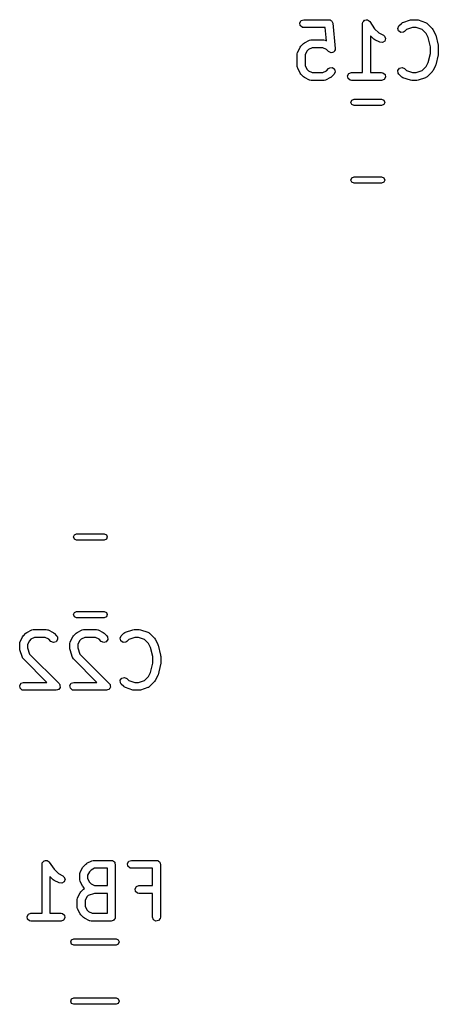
# Model space of a CAD drawing. Extents: x 65.6 to 125.7, y -80 to -28.3.
# Tile 9 of 12: x 96 to 103.9, y -50.2 to -31.5. Entities that reach past the tile are written whole.
import ezdxf

# ---------------------------------------------------------------- set-up
doc = ezdxf.new("R2010")
doc.units = 0
doc.layers.add('BLACK', color=7, linetype='CONTINUOUS')

msp = doc.modelspace()

# ---------------------------------------------------------------- linework, layer by layer
at = {"layer": 'BLACK', "linetype": 'CONTINUOUS'}
for p, q in [((101.321053, -31.583795), (101.346705, -31.539366)), ((101.329962, -31.634319), (101.321053, -31.583795)), ((101.369262, -31.667296), (101.329962, -31.634319)), ((101.346705, -31.539366), (101.394914, -31.521819)), ((101.394914, -31.671819), (101.369262, -31.667296)), ((101.394914, -31.521819), (101.871104, -31.521819)), ((101.80323, -31.671819), (101.394914, -31.671819)), ((101.828048, -31.920009), (101.80323, -31.671819)), ((101.871104, -31.521819), (101.875011, -31.522507)), ((101.875011, -31.522507), (101.876714, -31.522029)), ((101.876714, -31.522029), (101.879547, -31.523307)), ((101.879547, -31.523307), (101.896756, -31.526342)), ((101.896756, -31.526342), (101.908957, -31.53658)), ((101.908957, -31.53658), (101.923475, -31.543132)), ((101.923475, -31.543132), (101.928023, -31.552579)), ((101.928023, -31.552579), (101.936056, -31.559319)), ((101.936056, -31.559319), (101.938821, -31.575004)), ((101.938821, -31.575004), (101.945732, -31.589356)), ((101.945732, -31.589356), (101.993351, -32.065546)), ((102.51039, -31.596819), (102.514913, -31.571167)), ((102.51039, -32.521819), (102.51039, -31.596819)), ((102.514913, -31.571167), (102.517684, -31.567863)), ((102.517684, -31.567863), (102.518159, -31.563577)), ((102.518159, -31.563577), (102.533897, -31.548542)), ((102.533897, -31.548542), (102.54789, -31.531867)), ((102.54789, -31.531867), (102.552137, -31.531118)), ((102.552137, -31.531118), (102.555256, -31.528139)), ((102.555256, -31.528139), (102.576976, -31.526738)), ((102.576976, -31.526738), (102.598414, -31.522958)), ((102.598414, -31.522958), (102.602149, -31.525114)), ((102.602149, -31.525114), (102.606452, -31.524837)), ((102.606452, -31.524837), (102.623993, -31.537726)), ((102.623993, -31.537726), (102.642843, -31.54861)), ((102.642843, -31.54861), (102.644317, -31.552661)), ((102.644317, -31.552661), (102.647794, -31.555216)), ((102.647794, -31.555216), (102.738912, -31.691894)), ((103.177343, -31.685521), (103.199024, -31.639024)), ((103.19062, -31.735075), (103.177343, -31.685521)), ((103.199024, -31.639024), (103.246643, -31.591405)), ((103.246643, -31.591405), (103.26798, -31.576465)), ((103.26798, -31.576465), (103.272446, -31.576074)), ((103.272446, -31.576074), (103.275959, -31.573287)), ((103.275959, -31.573287), (103.418815, -31.525668)), ((103.454703, -31.671819), (103.34019, -31.70999)), ((103.418815, -31.525668), (103.440995, -31.522378)), ((103.440995, -31.522378), (103.442533, -31.521819)), ((103.442533, -31.521819), (103.537771, -31.521819)), ((103.525601, -31.671819), (103.454703, -31.671819)), ((103.640114, -31.70999), (103.525601, -31.671819)), ((103.537771, -31.521819), (103.559853, -31.525712)), ((103.559853, -31.525712), (103.561488, -31.525668)), ((103.561488, -31.525668), (103.704345, -31.573287)), ((103.704345, -31.573287), (103.72725, -31.585689)), ((103.72725, -31.585689), (103.729597, -31.58951)), ((103.729597, -31.58951), (103.733661, -31.591405)), ((103.733661, -31.591405), (103.828899, -31.686643)), ((103.828899, -31.686643), (103.841761, -31.705011)), ((102.722833, -31.887947), (102.66039, -31.825504)), ((102.66039, -31.825504), (102.66039, -32.521819)), ((102.738912, -31.691894), (102.820293, -31.773275)), ((102.820293, -31.773275), (102.904645, -31.815451)), ((102.904645, -31.815451), (102.925566, -31.830968)), ((102.925566, -31.830968), (102.945969, -31.878039)), ((103.232646, -31.764502), (103.19062, -31.735075)), ((103.283753, -31.76003), (103.232646, -31.764502)), ((103.30509, -31.74509), (103.283753, -31.76003)), ((103.34019, -31.70999), (103.30509, -31.74509)), ((103.714227, -31.784103), (103.640114, -31.70999)), ((103.75272, -31.86109), (103.714227, -31.784103)), ((103.796104, -32.034624), (103.75272, -31.86109)), ((103.841761, -31.705011), (103.842948, -31.706135)), ((103.842948, -31.706135), (103.890567, -31.801373)), ((103.890567, -31.801373), (103.894257, -31.813779)), ((103.894257, -31.813779), (103.896246, -31.816724)), ((103.896246, -31.816724), (103.943865, -32.0072)), ((101.280213, -32.134706), (101.327832, -32.039468)), ((101.327832, -32.039468), (101.34119, -32.021457)), ((101.34119, -32.021457), (101.341881, -32.019976)), ((101.341881, -32.019976), (101.3895, -31.972357)), ((101.3895, -31.972357), (101.407866, -31.959497)), ((101.407866, -31.959497), (101.408992, -31.958308)), ((101.408992, -31.958308), (101.50423, -31.910689)), ((101.555476, -32.052771), (101.48696, -32.087029)), ((101.50423, -31.910689), (101.529196, -31.903263)), ((101.529196, -31.903263), (101.533557, -31.904304)), ((101.533557, -31.904304), (101.537771, -31.902771)), ((101.537771, -31.902771), (101.775866, -31.902771)), ((101.758161, -32.052771), (101.555476, -32.052771)), ((101.826677, -32.087029), (101.758161, -32.052771)), ((101.775866, -31.902771), (101.801518, -31.907294)), ((101.801518, -31.907294), (101.804953, -31.910176)), ((101.804953, -31.910176), (101.809407, -31.910689)), ((101.809407, -31.910689), (101.828048, -31.920009)), ((102.724314, -31.888637), (102.722833, -31.887947)), ((102.742325, -31.901996), (102.724314, -31.888637)), ((102.837563, -31.949615), (102.742325, -31.901996)), ((102.888529, -31.95548), (102.837563, -31.949615)), ((102.931342, -31.927214), (102.888529, -31.95548)), ((102.945969, -31.878039), (102.931342, -31.927214)), ((103.796104, -32.159013), (103.796104, -32.034624)), ((103.943865, -32.0072), (103.944918, -32.022132)), ((103.944918, -32.022132), (103.946104, -32.02539)), ((103.946104, -32.02539), (103.946104, -32.168247)), ((101.272295, -32.168247), (101.276818, -32.142595)), ((101.272295, -32.406342), (101.272295, -32.168247)), ((101.276818, -32.142595), (101.2797, -32.139159)), ((101.2797, -32.139159), (101.280213, -32.134706)), ((101.456553, -32.117436), (101.422295, -32.185952)), ((101.422295, -32.185952), (101.422295, -32.388637)), ((101.48696, -32.087029), (101.456553, -32.117436)), ((101.86569, -32.126042), (101.826677, -32.087029)), ((101.866137, -32.12625), (101.86569, -32.126042)), ((101.866352, -32.126696), (101.866137, -32.12625)), ((101.889367, -32.137082), (101.866352, -32.126696)), ((101.912186, -32.147723), (101.889367, -32.137082)), ((101.912662, -32.147595), (101.912186, -32.147723)), ((101.913113, -32.147799), (101.912662, -32.147595)), ((101.937384, -32.140971), (101.913113, -32.147799)), ((101.961741, -32.134446), (101.937384, -32.140971)), ((101.962024, -32.13404), (101.961741, -32.134446)), ((101.9625, -32.133907), (101.962024, -32.13404)), ((101.97673, -32.113038), (101.9625, -32.133907)), ((101.991167, -32.09242), (101.97673, -32.113038)), ((101.991403, -32.091521), (101.991124, -32.091929)), ((101.991124, -32.091929), (101.991167, -32.09242)), ((101.993351, -32.065546), (101.991403, -32.091521)), ((103.75272, -32.332547), (103.796104, -32.159013)), ((103.943865, -32.186437), (103.896246, -32.376913)), ((103.946104, -32.168247), (103.943504, -32.182988)), ((103.943504, -32.182988), (103.943865, -32.186437)), ((101.273828, -32.410555), (101.272295, -32.406342)), ((101.272787, -32.414916), (101.273828, -32.410555)), ((101.280213, -32.439883), (101.272787, -32.414916)), ((101.422295, -32.388637), (101.456553, -32.457153)), ((101.865689, -32.448548), (101.887026, -32.433607)), ((101.887026, -32.433607), (101.938134, -32.429135)), ((101.938134, -32.429135), (101.980159, -32.458561)), ((103.209039, -32.440143), (103.258594, -32.426866)), ((103.258594, -32.426866), (103.305091, -32.448548)), ((103.640114, -32.483647), (103.714226, -32.409534)), ((103.714226, -32.409534), (103.75272, -32.332547)), ((103.890567, -32.392264), (103.842948, -32.487502)), ((103.890973, -32.388735), (103.890567, -32.392264)), ((103.896246, -32.376913), (103.890973, -32.388735)), ((101.327832, -32.535121), (101.280213, -32.439883)), ((101.32902, -32.536246), (101.327832, -32.535121)), ((101.34188, -32.554612), (101.32902, -32.536246)), ((101.389499, -32.602232), (101.34188, -32.554612)), ((101.39098, -32.602922), (101.389499, -32.602232)), ((101.408992, -32.616282), (101.39098, -32.602922)), ((101.50423, -32.663901), (101.408992, -32.616282)), ((101.456553, -32.457153), (101.48696, -32.487561)), ((101.48696, -32.487561), (101.555476, -32.521819)), ((101.555476, -32.521819), (101.758161, -32.521819)), ((101.758161, -32.521819), (101.826676, -32.487561)), ((101.904645, -32.616282), (101.809407, -32.663901)), ((101.826676, -32.487561), (101.865689, -32.448548)), ((101.905769, -32.615094), (101.904645, -32.616282)), ((101.924138, -32.602232), (101.905769, -32.615094)), ((101.971756, -32.554613), (101.924138, -32.602232)), ((101.993437, -32.508116), (101.971756, -32.554613)), ((101.980159, -32.458561), (101.993437, -32.508116)), ((102.225815, -32.583795), (102.251467, -32.539366)), ((102.234724, -32.634319), (102.225815, -32.583795)), ((102.251467, -32.539366), (102.299676, -32.521819)), ((102.299676, -32.521819), (102.51039, -32.521819)), ((102.66039, -32.521819), (102.871104, -32.521819)), ((102.871104, -32.521819), (102.896756, -32.526342)), ((102.896756, -32.526342), (102.936056, -32.559319)), ((102.944965, -32.609843), (102.919313, -32.654272)), ((102.936056, -32.559319), (102.944965, -32.609843)), ((103.179613, -32.482168), (103.209039, -32.440143)), ((103.184083, -32.533275), (103.179613, -32.482168)), ((103.199023, -32.554612), (103.184083, -32.533275)), ((103.246642, -32.602232), (103.199023, -32.554612)), ((103.250706, -32.604127), (103.246642, -32.602232)), ((103.253054, -32.607948), (103.250706, -32.604127)), ((103.275959, -32.620351), (103.253054, -32.607948)), ((103.305091, -32.448548), (103.34019, -32.483648)), ((103.34019, -32.483648), (103.454703, -32.521819)), ((103.454703, -32.521819), (103.525601, -32.521819)), ((103.525601, -32.521819), (103.640114, -32.483647)), ((103.707857, -32.617563), (103.704345, -32.620351)), ((103.712324, -32.617173), (103.707857, -32.617563)), ((103.733661, -32.602233), (103.712324, -32.617173)), ((103.8289, -32.506993), (103.733661, -32.602233)), ((103.829591, -32.50551), (103.8289, -32.506993)), ((103.842948, -32.487502), (103.829591, -32.50551)), ((101.508683, -32.664413), (101.50423, -32.663901)), ((101.512119, -32.667296), (101.508683, -32.664413)), ((101.537771, -32.671819), (101.512119, -32.667296)), ((101.775866, -32.671819), (101.537771, -32.671819)), ((101.780079, -32.670285), (101.775866, -32.671819)), ((101.78444, -32.671327), (101.780079, -32.670285)), ((101.809407, -32.663901), (101.78444, -32.671327)), ((102.274024, -32.667296), (102.234724, -32.634319)), ((102.299676, -32.671819), (102.274024, -32.667296)), ((102.871104, -32.671819), (102.299676, -32.671819)), ((102.919313, -32.654272), (102.871104, -32.671819)), ((103.418815, -32.66797), (103.275959, -32.620351)), ((103.42045, -32.667925), (103.418815, -32.66797)), ((103.442533, -32.671819), (103.42045, -32.667925)), ((103.537771, -32.671819), (103.442533, -32.671819)), ((103.539309, -32.671258), (103.537771, -32.671819)), ((103.561488, -32.66797), (103.539309, -32.671258)), ((103.704345, -32.620351), (103.561488, -32.66797)), ((102.287948, -33.087), (102.305522, -33.044574)), ((102.305522, -33.129426), (102.287948, -33.087)), ((102.305522, -33.044574), (102.347948, -33.027)), ((102.347948, -33.147), (102.305522, -33.129426)), ((102.347948, -33.027), (102.870452, -33.027)), ((102.870452, -33.147), (102.347948, -33.147)), ((102.870452, -33.027), (102.912878, -33.044574)), ((102.912878, -33.129426), (102.870452, -33.147)), ((102.912878, -33.044574), (102.930452, -33.087)), ((102.930452, -33.087), (102.912878, -33.129426)), ((102.287948, -34.557), (102.305522, -34.514574)), ((102.305522, -34.599426), (102.287948, -34.557)), ((102.305522, -34.514574), (102.347948, -34.497)), ((102.347948, -34.617), (102.305522, -34.599426)), ((102.347948, -34.497), (102.870452, -34.497)), ((102.870452, -34.617), (102.347948, -34.617)), ((102.870452, -34.497), (102.912878, -34.514574)), ((102.912878, -34.599426), (102.870452, -34.617)), ((102.912878, -34.514574), (102.930452, -34.557)), ((102.930452, -34.557), (102.912878, -34.599426)), ((97.028748, -41.315), (97.046322, -41.272574)), ((97.046322, -41.357426), (97.028748, -41.315)), ((97.046322, -41.272574), (97.088748, -41.255)), ((97.088748, -41.375), (97.046322, -41.357426)), ((97.088748, -41.255), (97.611252, -41.255)), ((97.611252, -41.375), (97.088748, -41.375)), ((97.611252, -41.255), (97.653678, -41.272574)), ((97.653678, -41.357426), (97.611252, -41.375)), ((97.653678, -41.272574), (97.671252, -41.315)), ((97.671252, -41.315), (97.653678, -41.357426)), ((97.028748, -42.785), (97.046322, -42.742574)), ((97.046322, -42.827426), (97.028748, -42.785)), ((97.046322, -42.742574), (97.088748, -42.725)), ((97.088748, -42.845), (97.046322, -42.827426)), ((97.088748, -42.725), (97.611252, -42.725)), ((97.611252, -42.845), (97.088748, -42.845)), ((97.611252, -42.725), (97.653678, -42.742574)), ((97.653678, -42.827426), (97.611252, -42.845)), ((97.653678, -42.742574), (97.671252, -42.785)), ((97.671252, -42.785), (97.653678, -42.827426)), ((96.017913, -43.299354), (96.065532, -43.204116)), ((96.065532, -43.204116), (96.07889, -43.186105)), ((96.07889, -43.186105), (96.079581, -43.184624)), ((96.079581, -43.184624), (96.1272, -43.137005)), ((96.1272, -43.137005), (96.145566, -43.124145)), ((96.145566, -43.124145), (96.146692, -43.122956)), ((96.146692, -43.122956), (96.24193, -43.075337)), ((96.293176, -43.217419), (96.22466, -43.251677)), ((96.24193, -43.075337), (96.266896, -43.067911)), ((96.266896, -43.067911), (96.271257, -43.068952)), ((96.271257, -43.068952), (96.275471, -43.067419)), ((96.275471, -43.067419), (96.513566, -43.067419)), ((96.495861, -43.217419), (96.293176, -43.217419)), ((96.564377, -43.251677), (96.495861, -43.217419)), ((96.513566, -43.067419), (96.539218, -43.071942)), ((96.539218, -43.071942), (96.542653, -43.074824)), ((96.542653, -43.074824), (96.547107, -43.075337)), ((96.547107, -43.075337), (96.642345, -43.122956)), ((96.642345, -43.122956), (96.660355, -43.136314)), ((96.660355, -43.136314), (96.661837, -43.137005)), ((96.661837, -43.137005), (96.709456, -43.184624)), ((96.709456, -43.184624), (96.724396, -43.205961)), ((96.724396, -43.205961), (96.728867, -43.257068)), ((96.970294, -43.299354), (97.017913, -43.204116)), ((97.017913, -43.204116), (97.031271, -43.186105)), ((97.031271, -43.186105), (97.031962, -43.184624)), ((97.031962, -43.184624), (97.079581, -43.137005)), ((97.079581, -43.137005), (97.097947, -43.124145)), ((97.097947, -43.124145), (97.099073, -43.122956)), ((97.099073, -43.122956), (97.194311, -43.075337)), ((97.245557, -43.217419), (97.177041, -43.251677)), ((97.194311, -43.075337), (97.219277, -43.067911)), ((97.219277, -43.067911), (97.223638, -43.068952)), ((97.223638, -43.068952), (97.227852, -43.067419)), ((97.227852, -43.067419), (97.465947, -43.067419)), ((97.448242, -43.217419), (97.245557, -43.217419)), ((97.516758, -43.251677), (97.448242, -43.217419)), ((97.465947, -43.067419), (97.491599, -43.071942)), ((97.491599, -43.071942), (97.495034, -43.074824)), ((97.495034, -43.074824), (97.499488, -43.075337)), ((97.499488, -43.075337), (97.594726, -43.122956)), ((97.594726, -43.122956), (97.612736, -43.136314)), ((97.612736, -43.136314), (97.614218, -43.137005)), ((97.614218, -43.137005), (97.661837, -43.184624)), ((97.661837, -43.184624), (97.676777, -43.205961)), ((97.676777, -43.205961), (97.681248, -43.257068)), ((97.915043, -43.231121), (97.936724, -43.184624)), ((97.92832, -43.280675), (97.915043, -43.231121)), ((97.936724, -43.184624), (97.984343, -43.137005)), ((97.984343, -43.137005), (98.00568, -43.122065)), ((98.00568, -43.122065), (98.010146, -43.121674)), ((98.010146, -43.121674), (98.013659, -43.118887)), ((98.013659, -43.118887), (98.156515, -43.071268)), ((98.192403, -43.217419), (98.07789, -43.25559)), ((98.156515, -43.071268), (98.178695, -43.067978)), ((98.178695, -43.067978), (98.180233, -43.067419)), ((98.180233, -43.067419), (98.275471, -43.067419)), ((98.263301, -43.217419), (98.192403, -43.217419)), ((98.377814, -43.25559), (98.263301, -43.217419)), ((98.275471, -43.067419), (98.297553, -43.071312)), ((98.297553, -43.071312), (98.299188, -43.071268)), ((98.299188, -43.071268), (98.442045, -43.118887)), ((98.442045, -43.118887), (98.46495, -43.131289)), ((98.46495, -43.131289), (98.467297, -43.13511)), ((98.467297, -43.13511), (98.471361, -43.137005)), ((98.471361, -43.137005), (98.566599, -43.232243)), ((98.566599, -43.232243), (98.579461, -43.250611)), ((96.009995, -43.332895), (96.014518, -43.307243)), ((96.009995, -43.428133), (96.009995, -43.332895)), ((96.010555, -43.429671), (96.009995, -43.428133)), ((96.013844, -43.45185), (96.010555, -43.429671)), ((96.014518, -43.307243), (96.0174, -43.303807)), ((96.0174, -43.303807), (96.017913, -43.299354)), ((96.194253, -43.282084), (96.159995, -43.3506)), ((96.159995, -43.3506), (96.159995, -43.415962)), ((96.159995, -43.415962), (96.198166, -43.530476)), ((96.22466, -43.251677), (96.194253, -43.282084)), ((96.60339, -43.29069), (96.564377, -43.251677)), ((96.649886, -43.312371), (96.60339, -43.29069)), ((96.699441, -43.299094), (96.649886, -43.312371)), ((96.728867, -43.257068), (96.699441, -43.299094)), ((96.962376, -43.332895), (96.966899, -43.307243)), ((96.962376, -43.428133), (96.962376, -43.332895)), ((96.962936, -43.429671), (96.962376, -43.428133)), ((96.966225, -43.45185), (96.962936, -43.429671)), ((96.966899, -43.307243), (96.969781, -43.303807)), ((96.969781, -43.303807), (96.970294, -43.299354)), ((97.146634, -43.282084), (97.112376, -43.3506)), ((97.112376, -43.3506), (97.112376, -43.415962)), ((97.112376, -43.415962), (97.150547, -43.530476)), ((97.177041, -43.251677), (97.146634, -43.282084)), ((97.555771, -43.29069), (97.516758, -43.251677)), ((97.602267, -43.312371), (97.555771, -43.29069)), ((97.651822, -43.299094), (97.602267, -43.312371)), ((97.681248, -43.257068), (97.651822, -43.299094)), ((97.970346, -43.310102), (97.92832, -43.280675)), ((98.021453, -43.30563), (97.970346, -43.310102)), ((98.04279, -43.29069), (98.021453, -43.30563)), ((98.07789, -43.25559), (98.04279, -43.29069)), ((98.451927, -43.329703), (98.377814, -43.25559)), ((98.49042, -43.40669), (98.451927, -43.329703)), ((98.533804, -43.580224), (98.49042, -43.40669)), ((98.579461, -43.250611), (98.580648, -43.251735)), ((98.580648, -43.251735), (98.628267, -43.346973)), ((98.628267, -43.346973), (98.631957, -43.359379)), ((98.631957, -43.359379), (98.633946, -43.362324)), ((98.633946, -43.362324), (98.681565, -43.5528)), ((96.061463, -43.594707), (96.013844, -43.45185)), ((96.06425, -43.598219), (96.061463, -43.594707)), ((96.064641, -43.602686), (96.06425, -43.598219)), ((96.079581, -43.624023), (96.064641, -43.602686)), ((96.198166, -43.530476), (96.757075, -44.089386)), ((97.013844, -43.594707), (96.966225, -43.45185)), ((97.016631, -43.598219), (97.013844, -43.594707)), ((97.017022, -43.602686), (97.016631, -43.598219)), ((97.031962, -43.624023), (97.017022, -43.602686)), ((97.150547, -43.530476), (97.709456, -44.089386)), ((98.533804, -43.704613), (98.533804, -43.580224)), ((98.681565, -43.5528), (98.682618, -43.567732)), ((98.682618, -43.567732), (98.683804, -43.57099)), ((98.683804, -43.57099), (98.683804, -43.713847)), ((96.522976, -44.067419), (96.079581, -43.624023)), ((97.475357, -44.067419), (97.031962, -43.624023)), ((98.49042, -43.878147), (98.533804, -43.704613)), ((98.681565, -43.732037), (98.633946, -43.922513)), ((98.683804, -43.713847), (98.681204, -43.728588)), ((98.681204, -43.728588), (98.681565, -43.732037)), ((97.917313, -44.027768), (97.946739, -43.985743)), ((97.946739, -43.985743), (97.996294, -43.972466)), ((97.996294, -43.972466), (98.042791, -43.994148)), ((98.377814, -44.029247), (98.451926, -43.955134)), ((98.451926, -43.955134), (98.49042, -43.878147)), ((98.628267, -43.937864), (98.580648, -44.033102)), ((98.628673, -43.934335), (98.628267, -43.937864)), ((98.633946, -43.922513), (98.628673, -43.934335)), ((96.011134, -44.129395), (96.036786, -44.084966)), ((96.020043, -44.179919), (96.011134, -44.129395)), ((96.036786, -44.084966), (96.084995, -44.067419)), ((96.084995, -44.067419), (96.522976, -44.067419)), ((96.757075, -44.089386), (96.766467, -44.102798)), ((96.776487, -44.161831), (96.763536, -44.180326)), ((96.766467, -44.102798), (96.768994, -44.104919)), ((96.768994, -44.104919), (96.769344, -44.106908)), ((96.769344, -44.106908), (96.772016, -44.110723)), ((96.772016, -44.110723), (96.773983, -44.133216)), ((96.773983, -44.133216), (96.777903, -44.155443)), ((96.777903, -44.155443), (96.776188, -44.158413)), ((96.776188, -44.158413), (96.776487, -44.161831)), ((96.963515, -44.129395), (96.989167, -44.084966)), ((96.972424, -44.179919), (96.963515, -44.129395)), ((96.989167, -44.084966), (97.037376, -44.067419)), ((97.037376, -44.067419), (97.475357, -44.067419)), ((97.709456, -44.089386), (97.718848, -44.102798)), ((97.728868, -44.161831), (97.715917, -44.180326)), ((97.718848, -44.102798), (97.721375, -44.104919)), ((97.721375, -44.104919), (97.721725, -44.106908)), ((97.721725, -44.106908), (97.724397, -44.110723)), ((97.724397, -44.110723), (97.726364, -44.133216)), ((97.726364, -44.133216), (97.730284, -44.155443)), ((97.730284, -44.155443), (97.728569, -44.158413)), ((97.728569, -44.158413), (97.728868, -44.161831)), ((97.921783, -44.078875), (97.917313, -44.027768)), ((97.936723, -44.100212), (97.921783, -44.078875)), ((97.984342, -44.147832), (97.936723, -44.100212)), ((97.988406, -44.149727), (97.984342, -44.147832)), ((97.990754, -44.153548), (97.988406, -44.149727)), ((98.013659, -44.165951), (97.990754, -44.153548)), ((98.156515, -44.21357), (98.013659, -44.165951)), ((98.042791, -43.994148), (98.07789, -44.029248)), ((98.07789, -44.029248), (98.192403, -44.067419)), ((98.192403, -44.067419), (98.263301, -44.067419)), ((98.263301, -44.067419), (98.377814, -44.029247)), ((98.442045, -44.165951), (98.299188, -44.21357)), ((98.445557, -44.163163), (98.442045, -44.165951)), ((98.450024, -44.162773), (98.445557, -44.163163)), ((98.471361, -44.147833), (98.450024, -44.162773)), ((98.5666, -44.052593), (98.471361, -44.147833)), ((98.567291, -44.05111), (98.5666, -44.052593)), ((98.580648, -44.033102), (98.567291, -44.05111)), ((96.059343, -44.212896), (96.020043, -44.179919)), ((96.084995, -44.217419), (96.059343, -44.212896)), ((96.704042, -44.217419), (96.084995, -44.217419)), ((96.725253, -44.209698), (96.704042, -44.217419)), ((96.74706, -44.203856), (96.725253, -44.209698)), ((96.749028, -44.201044), (96.74706, -44.203856)), ((96.752251, -44.199872), (96.749028, -44.201044)), ((96.763536, -44.180326), (96.752251, -44.199872)), ((97.011724, -44.212896), (96.972424, -44.179919)), ((97.037376, -44.217419), (97.011724, -44.212896)), ((97.656423, -44.217419), (97.037376, -44.217419)), ((97.677634, -44.209698), (97.656423, -44.217419)), ((97.699441, -44.203856), (97.677634, -44.209698)), ((97.701409, -44.201044), (97.699441, -44.203856)), ((97.704632, -44.199872), (97.701409, -44.201044)), ((97.715917, -44.180326), (97.704632, -44.199872)), ((98.15815, -44.213525), (98.156515, -44.21357)), ((98.180233, -44.217419), (98.15815, -44.213525)), ((98.275471, -44.217419), (98.180233, -44.217419)), ((98.277009, -44.216858), (98.275471, -44.217419)), ((98.299188, -44.21357), (98.277009, -44.216858)), ((96.433928, -47.511619), (96.438451, -47.485967)), ((96.433928, -48.436619), (96.433928, -47.511619)), ((96.438451, -47.485967), (96.441222, -47.482663)), ((96.441222, -47.482663), (96.441697, -47.478377)), ((96.441697, -47.478377), (96.457435, -47.463342)), ((96.457435, -47.463342), (96.471428, -47.446667)), ((96.471428, -47.446667), (96.475675, -47.445918)), ((96.475675, -47.445918), (96.478794, -47.442939)), ((96.478794, -47.442939), (96.500514, -47.441538)), ((96.500514, -47.441538), (96.521952, -47.437758)), ((96.521952, -47.437758), (96.525687, -47.439914)), ((96.525687, -47.439914), (96.52999, -47.439637)), ((96.52999, -47.439637), (96.547531, -47.452526)), ((96.547531, -47.452526), (96.566381, -47.46341)), ((96.566381, -47.46341), (96.567855, -47.467461)), ((96.567855, -47.467461), (96.571332, -47.470016)), ((96.571332, -47.470016), (96.66245, -47.606694)), ((97.2178, -47.553824), (97.265419, -47.506205)), ((97.265419, -47.506205), (97.283785, -47.493345)), ((97.283785, -47.493345), (97.284911, -47.492156)), ((97.284911, -47.492156), (97.380149, -47.444537)), ((97.380149, -47.444537), (97.405115, -47.437111)), ((97.405115, -47.437111), (97.409476, -47.438152)), ((97.409476, -47.438152), (97.41369, -47.436619)), ((97.41369, -47.436619), (97.747023, -47.436619)), ((97.747023, -47.436619), (97.756764, -47.438336)), ((97.756764, -47.438336), (97.760047, -47.437758)), ((97.760047, -47.437758), (97.762932, -47.439424)), ((97.762932, -47.439424), (97.772675, -47.441142)), ((97.772675, -47.441142), (97.787602, -47.453667)), ((97.787602, -47.453667), (97.804476, -47.46341)), ((97.804476, -47.46341), (97.80679, -47.469768)), ((97.80679, -47.469768), (97.811975, -47.474119)), ((97.811975, -47.474119), (97.815359, -47.49331)), ((97.815359, -47.49331), (97.822023, -47.511619)), ((97.822023, -47.511619), (97.822023, -48.511619)), ((98.054115, -47.498595), (98.079767, -47.454166)), ((98.063024, -47.549119), (98.054115, -47.498595)), ((98.079767, -47.454166), (98.127976, -47.436619)), ((98.127976, -47.436619), (98.604166, -47.436619)), ((98.604166, -47.436619), (98.613907, -47.438336)), ((98.613907, -47.438336), (98.61719, -47.437758)), ((98.61719, -47.437758), (98.620075, -47.439424)), ((98.620075, -47.439424), (98.629818, -47.441142)), ((98.629818, -47.441142), (98.644745, -47.453667)), ((98.644745, -47.453667), (98.661619, -47.46341)), ((98.661619, -47.46341), (98.663933, -47.469768)), ((98.663933, -47.469768), (98.669118, -47.474119)), ((98.669118, -47.474119), (98.672502, -47.49331)), ((98.672502, -47.49331), (98.679166, -47.511619)), ((98.679166, -47.511619), (98.679166, -48.511619)), ((96.66245, -47.606694), (96.743831, -47.688075)), ((96.743831, -47.688075), (96.828183, -47.730251)), ((97.148214, -47.702095), (97.152737, -47.676443)), ((97.148214, -47.797333), (97.148214, -47.702095)), ((97.152737, -47.676443), (97.155619, -47.673007)), ((97.155619, -47.673007), (97.156132, -47.668554)), ((97.156132, -47.668554), (97.203751, -47.573316)), ((97.203751, -47.573316), (97.217109, -47.555305)), ((97.217109, -47.555305), (97.2178, -47.553824)), ((97.332472, -47.651284), (97.298214, -47.7198)), ((97.362879, -47.620877), (97.332472, -47.651284)), ((97.431395, -47.586619), (97.362879, -47.620877)), ((97.672023, -47.586619), (97.431395, -47.586619)), ((97.672023, -47.912809), (97.672023, -47.586619)), ((98.102324, -47.582096), (98.063024, -47.549119)), ((98.127976, -47.586619), (98.102324, -47.582096)), ((98.529166, -47.586619), (98.127976, -47.586619)), ((98.529166, -47.912809), (98.529166, -47.586619)), ((96.646371, -47.802747), (96.583928, -47.740304)), ((96.583928, -47.740304), (96.583928, -48.436619)), ((96.647852, -47.803437), (96.646371, -47.802747)), ((96.665863, -47.816796), (96.647852, -47.803437)), ((96.761101, -47.864415), (96.665863, -47.816796)), ((96.812067, -47.87028), (96.761101, -47.864415)), ((96.85488, -47.842014), (96.812067, -47.87028)), ((96.828183, -47.730251), (96.849104, -47.745768)), ((96.849104, -47.745768), (96.869507, -47.792839)), ((96.869507, -47.792839), (96.85488, -47.842014)), ((97.149747, -47.801546), (97.148214, -47.797333)), ((97.148706, -47.805907), (97.149747, -47.801546)), ((97.156132, -47.830874), (97.148706, -47.805907)), ((97.203751, -47.926112), (97.156132, -47.830874)), ((97.298214, -47.7198), (97.298214, -47.779628)), ((97.298214, -47.779628), (97.332472, -47.848144)), ((97.332472, -47.848144), (97.362879, -47.878551)), ((97.362879, -47.878551), (97.431395, -47.912809)), ((97.108513, -48.144744), (97.156132, -48.049506)), ((97.156132, -48.049506), (97.16949, -48.031495)), ((97.16949, -48.031495), (97.170181, -48.030014)), ((97.170181, -48.030014), (97.2178, -47.982395)), ((97.20494, -47.927237), (97.203751, -47.926112)), ((97.2178, -47.945604), (97.20494, -47.927237)), ((97.239609, -47.967413), (97.2178, -47.945604)), ((97.2178, -47.982395), (97.239137, -47.967455)), ((97.239137, -47.967455), (97.239609, -47.967413)), ((97.42586, -48.062809), (97.311347, -48.10098)), ((97.672023, -48.062809), (97.42586, -48.062809)), ((97.431395, -47.912809), (97.672023, -47.912809)), ((97.672023, -48.436619), (97.672023, -48.062809)), ((98.196972, -47.974785), (98.222624, -47.930356)), ((98.205881, -48.025309), (98.196972, -47.974785)), ((98.245181, -48.058286), (98.205881, -48.025309)), ((98.222624, -47.930356), (98.270833, -47.912809)), ((98.270833, -48.062809), (98.245181, -48.058286)), ((98.270833, -47.912809), (98.529166, -47.912809)), ((98.529166, -48.062809), (98.270833, -48.062809)), ((98.529166, -48.511619), (98.529166, -48.062809)), ((97.100595, -48.178285), (97.105118, -48.152633)), ((97.100595, -48.321142), (97.100595, -48.178285)), ((97.105118, -48.152633), (97.108, -48.149197)), ((97.108, -48.149197), (97.108513, -48.144744)), ((97.284853, -48.127474), (97.250595, -48.19599)), ((97.250595, -48.19599), (97.250595, -48.303437)), ((97.311347, -48.10098), (97.284853, -48.127474)), ((96.149353, -48.498595), (96.175005, -48.454166)), ((96.175005, -48.454166), (96.223214, -48.436619)), ((96.223214, -48.436619), (96.433928, -48.436619)), ((96.583928, -48.436619), (96.794642, -48.436619)), ((96.794642, -48.436619), (96.820294, -48.441142)), ((96.820294, -48.441142), (96.859594, -48.474119)), ((97.102128, -48.325355), (97.100595, -48.321142)), ((97.101087, -48.329716), (97.102128, -48.325355)), ((97.108513, -48.354683), (97.101087, -48.329716)), ((97.156132, -48.449921), (97.108513, -48.354683)), ((97.15732, -48.451046), (97.156132, -48.449921)), ((97.17018, -48.469412), (97.15732, -48.451046)), ((97.250595, -48.303437), (97.284853, -48.371953)), ((97.284853, -48.371953), (97.31526, -48.402361)), ((97.31526, -48.402361), (97.383776, -48.436619)), ((97.383776, -48.436619), (97.672023, -48.436619)), ((96.158262, -48.549119), (96.149353, -48.498595)), ((96.197562, -48.582096), (96.158262, -48.549119)), ((96.223214, -48.586619), (96.197562, -48.582096)), ((96.794642, -48.586619), (96.223214, -48.586619)), ((96.842851, -48.569072), (96.794642, -48.586619)), ((96.868503, -48.524643), (96.842851, -48.569072)), ((96.859594, -48.474119), (96.868503, -48.524643)), ((97.217799, -48.517032), (97.17018, -48.469412)), ((97.21928, -48.517722), (97.217799, -48.517032)), ((97.237292, -48.531082), (97.21928, -48.517722)), ((97.33253, -48.578701), (97.237292, -48.531082)), ((97.336983, -48.579213), (97.33253, -48.578701)), ((97.340419, -48.582096), (97.336983, -48.579213)), ((97.366071, -48.586619), (97.340419, -48.582096)), ((97.747023, -48.586619), (97.366071, -48.586619)), ((97.765331, -48.579955), (97.747023, -48.586619)), ((97.784523, -48.576571), (97.765331, -48.579955)), ((97.788873, -48.571386), (97.784523, -48.576571)), ((97.795232, -48.569072), (97.788873, -48.571386)), ((97.804974, -48.552198), (97.795232, -48.569072)), ((97.8175, -48.537271), (97.804974, -48.552198)), ((97.819217, -48.527528), (97.8175, -48.537271)), ((97.820884, -48.524643), (97.819217, -48.527528)), ((97.822023, -48.511619), (97.820305, -48.52136)), ((97.820305, -48.52136), (97.820884, -48.524643)), ((98.546713, -48.559828), (98.529166, -48.511619)), ((98.591142, -48.58548), (98.546713, -48.559828)), ((98.641666, -48.576571), (98.591142, -48.58548)), ((98.674643, -48.537271), (98.641666, -48.576571)), ((98.679166, -48.511619), (98.674643, -48.537271)), ((96.977878, -48.982), (96.995452, -48.939574)), ((96.995452, -49.024426), (96.977878, -48.982)), ((96.995452, -48.939574), (97.037878, -48.922)), ((97.037878, -48.922), (97.837122, -48.922)), ((97.837122, -48.922), (97.879548, -48.939574)), ((97.879548, -48.939574), (97.897122, -48.982)), ((97.897122, -48.982), (97.879548, -49.024426)), ((97.037878, -49.042), (96.995452, -49.024426)), ((97.837122, -49.042), (97.037878, -49.042)), ((97.879548, -49.024426), (97.837122, -49.042)), ((96.977878, -50.102), (96.995452, -50.059574)), ((96.995452, -50.144426), (96.977878, -50.102)), ((96.995452, -50.059574), (97.037878, -50.042)), ((97.037878, -50.042), (97.837122, -50.042)), ((97.837122, -50.042), (97.879548, -50.059574)), ((97.879548, -50.059574), (97.897122, -50.102)), ((97.897122, -50.102), (97.879548, -50.144426)), ((97.037878, -50.162), (96.995452, -50.144426)), ((97.837122, -50.162), (97.037878, -50.162)), ((97.879548, -50.144426), (97.837122, -50.162))]:
    msp.add_line(p, q, dxfattribs=at)

doc.saveas('drawing.dxf')
